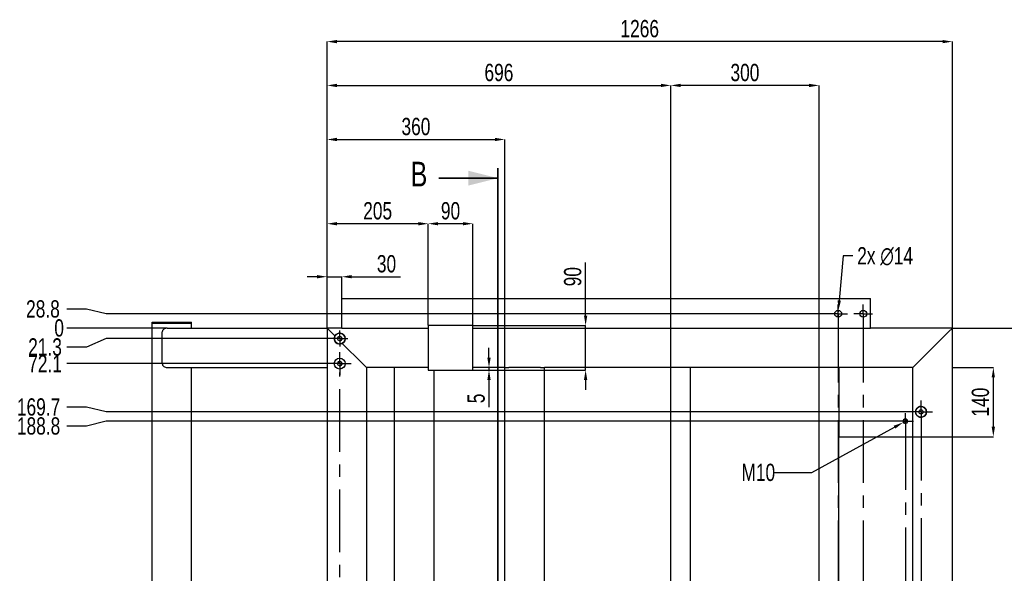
# Model space of a CAD drawing. Header units: millimetres. Extents: x 0 to 841, y 0 to 594.
# Tile 7 of 19: x 151 to 350, y 318 to 430. Entities that reach past the tile are written whole.
import ezdxf

# ---------------------------------------------------------------- set-up
doc = ezdxf.new("R2010")
doc.units = ezdxf.units.MM
doc.header["$PDSIZE"] = -1
doc.linetypes.add('CENTERX2', pattern=[20.32, 12.7, -2.54, 2.54, -2.54])
for name, color, linetype in [('COTES', 1, 'Continuous'), ('TRAIT-FINS', 9, 'Continuous'), ('TRAIT-MIXTES', 3, 'CENTERX2')]:
    doc.layers.add(name, color=color, linetype=linetype)
doc.layers.add('TRAIT-FORT', color=4, linetype='Continuous', lineweight=25)
doc.styles.add('SLDTEXTSTYLE0', font='TXT', dxfattribs={"width": 0.75})
doc.dimstyles.new('SLDDIMSTYLE0', dxfattribs={"dimtxt": 3.5, "dimasz": 0.333333, "dimexe": 0, "dimexo": 0.0625, "dimgap": 0.875, "dimtad": 0, "dimtih": 1, "dimtoh": 1, "dimdec": 1, "dimlfac": 10, "dimrnd": 1e-09, "dimdsep": 46, "dimtxsty": 'SLDTEXTSTYLE0', "dimblk1": 'ORIGIN', "dimblk2": 'ORIGIN', "dimsah": 1, "dimcen": 0.09, "dimadec": 0, "dimazin": 2, "dimtfac": 1, "dimtdec": 1, "dimtofl": 0, "dimtmove": 0, "dimatfit": 3, "dimldrblk": 'ORIGIN', "dimfxl": 1, "dimfrac": 2, "dimtolj": 1, "dimtzin": 12, "dimarcsym": 0})
doc.dimstyles.new('SLDDIMSTYLE1', dxfattribs={"dimtxt": 3.5, "dimasz": 2, "dimexe": 0, "dimexo": 0.0625, "dimgap": 0.875, "dimtad": 0, "dimtih": 1, "dimtoh": 1, "dimdec": 1, "dimlfac": 10, "dimrnd": 1e-09, "dimzin": 12, "dimdsep": 46, "dimtxsty": 'SLDTEXTSTYLE0', "dimsah": 1, "dimcen": 0.09, "dimadec": 0, "dimazin": 3, "dimtfac": 1, "dimtdec": 1, "dimtofl": 0, "dimtmove": 0, "dimatfit": 3, "dimfxl": 1, "dimfrac": 2, "dimtolj": 1, "dimtzin": 12, "dimarcsym": 0})
doc.dimstyles.new('SLDDIMSTYLE2', dxfattribs={"dimtxt": 3.5, "dimasz": 2, "dimexe": 0, "dimexo": 0.0625, "dimgap": 0.875, "dimtad": 0, "dimtih": 1, "dimtoh": 1, "dimdec": 0, "dimlfac": 10, "dimrnd": 1e-09, "dimzin": 12, "dimdsep": 46, "dimtxsty": 'SLDTEXTSTYLE0', "dimblk1": 'NONE', "dimsah": 1, "dimcen": 0, "dimadec": 0, "dimazin": 3, "dimtfac": 1, "dimtdec": 0, "dimtmove": 0, "dimatfit": 3, "dimldrblk": 'NONE', "dimfxl": 1, "dimfrac": 2, "dimtolj": 1, "dimtzin": 12, "dimarcsym": 0})
doc.dimstyles.new('SLDDIMSTYLE3', dxfattribs={"dimtxt": 3.5, "dimasz": 2, "dimexe": 0, "dimexo": 0.0625, "dimgap": 0.875, "dimtad": 1, "dimdec": 0, "dimlfac": 10, "dimrnd": 1e-09, "dimzin": 12, "dimdsep": 46, "dimtxsty": 'SLDTEXTSTYLE0', "dimsah": 1, "dimcen": 0.09, "dimadec": 0, "dimazin": 3, "dimtfac": 1, "dimtdec": 0, "dimtofl": 0, "dimtmove": 0, "dimatfit": 3, "dimfxl": 1, "dimfrac": 2, "dimtolj": 1, "dimtzin": 12, "dimarcsym": 0})
doc.dimstyles.new('SLDDIMSTYLE4', dxfattribs={"dimtxt": 3.5, "dimasz": 2, "dimexe": 0, "dimexo": 0.0625, "dimgap": 0.875, "dimtad": 1, "dimdec": 0, "dimlfac": 10, "dimrnd": 1e-09, "dimzin": 12, "dimdsep": 46, "dimtxsty": 'SLDTEXTSTYLE0', "dimsah": 1, "dimcen": 0.09, "dimadec": 0, "dimazin": 3, "dimtfac": 1, "dimtdec": 0, "dimtmove": 0, "dimatfit": 0, "dimfxl": 1, "dimfrac": 2, "dimtolj": 1, "dimtzin": 12, "dimarcsym": 0})
doc.dimstyles.new('SLDDIMSTYLE5', dxfattribs={"dimtxt": 3.5, "dimasz": 2, "dimexe": 0, "dimexo": 0.0625, "dimgap": 0.875, "dimtad": 0, "dimtih": 1, "dimtoh": 1, "dimdec": 0, "dimlfac": 10, "dimrnd": 1e-09, "dimzin": 12, "dimdsep": 46, "dimtxsty": 'SLDTEXTSTYLE0', "dimblk1": 'NONE', "dimsah": 1, "dimcen": 0, "dimadec": 0, "dimazin": 3, "dimtfac": 1, "dimtdec": 0, "dimtmove": 0, "dimatfit": 3, "dimldrblk": 'NONE', "dimfxl": 1, "dimfrac": 2, "dimtolj": 1, "dimtzin": 12, "dimarcsym": 0})

# ---------------------------------------------------------------- blocks, each defined once
blk = doc.blocks.new('_D')
at = {"layer": 'COTES', "color": 0, "lineweight": -2, "transparency": 16777216}
blk.add_line((180.67, 367.37), (160.37, 367.37), dxfattribs=at)
at = {"layer": 'Defpoints', "color": 0, "transparency": 16777216}
for p in [(160.37, 367.37), (180.73, 367.37), (180.73, 367.37)]:
    blk.add_point(p, dxfattribs=at)
at = {"layer": 'COTES', "color": 0, "transparency": 16777216, "insert": (158.84, 367.37), "char_height": 3.5, "attachment_point": 5, "style": 'SLDTEXTSTYLE0'}
blk.add_mtext('\\A1;0', dxfattribs=at)
blk = doc.blocks.new('_Origin')
at = {"color": 0, "linetype": 'ByBlock', "lineweight": -2}
blk.add_line((0, 0), (-1, 0), dxfattribs=at)
blk.add_circle((0, 0), 0.5, dxfattribs=at)
blk = doc.blocks.new('_D_1')
at = {"layer": 'COTES', "color": 0, "lineweight": -2, "transparency": 16777216}
for p, q in [((168.37, 365.24), (164.37, 363.52)), ((215.58, 365.24), (168.37, 365.24)), ((164.37, 363.52), (160.37, 363.52))]:
    blk.add_line(p, q, dxfattribs=at)
at = {"layer": 'Defpoints', "color": 0, "transparency": 16777216}
for p in [(180.73, 367.37), (215.65, 365.24), (160.37, 363.52)]:
    blk.add_point(p, dxfattribs=at)
at = {"layer": 'COTES', "color": 0, "transparency": 16777216, "insert": (155.99, 363.52), "char_height": 3.5, "attachment_point": 5, "style": 'SLDTEXTSTYLE0'}
blk.add_mtext('\\A1;21.3', dxfattribs=at)
blk = doc.blocks.new('_D_2')
at = {"layer": 'COTES', "color": 0, "lineweight": -2, "transparency": 16777216}
blk.add_line((215.58, 360.16), (160.37, 360.16), dxfattribs=at)
at = {"layer": 'Defpoints', "color": 0, "transparency": 16777216}
for p in [(180.73, 367.37), (160.37, 360.16), (215.65, 360.16)]:
    blk.add_point(p, dxfattribs=at)
at = {"layer": 'COTES', "color": 0, "transparency": 16777216, "insert": (155.99, 360.16), "char_height": 3.5, "attachment_point": 5, "style": 'SLDTEXTSTYLE0'}
blk.add_mtext('\\A1;72.1', dxfattribs=at)
blk = doc.blocks.new('_D_3')
at = {"layer": 'COTES', "color": 0, "lineweight": -2, "transparency": 16777216}
for p, q in [((164.37, 351.37), (160.37, 351.37)), ((168.37, 350.4), (164.37, 351.37)), ((330.96, 350.4), (168.37, 350.4))]:
    blk.add_line(p, q, dxfattribs=at)
at = {"layer": 'Defpoints', "color": 0, "transparency": 16777216}
for p in [(180.73, 367.37), (160.37, 351.37), (331.02, 350.4)]:
    blk.add_point(p, dxfattribs=at)
at = {"layer": 'COTES', "color": 0, "transparency": 16777216, "insert": (154.68, 351.37), "char_height": 3.5, "attachment_point": 5, "style": 'SLDTEXTSTYLE0'}
blk.add_mtext('\\A1;169.7', dxfattribs=at)
blk = doc.blocks.new('_D_4')
at = {"layer": 'COTES', "color": 0, "lineweight": -2, "transparency": 16777216}
for p, q in [((164.37, 347.52), (160.37, 347.52)), ((168.37, 348.5), (164.37, 347.52)), ((328.46, 348.5), (168.37, 348.5))]:
    blk.add_line(p, q, dxfattribs=at)
at = {"layer": 'Defpoints', "color": 0, "transparency": 16777216}
for p in [(180.73, 367.37), (160.37, 347.52), (328.52, 348.5)]:
    blk.add_point(p, dxfattribs=at)
at = {"layer": 'COTES', "color": 0, "transparency": 16777216, "insert": (154.68, 347.52), "char_height": 3.5, "attachment_point": 5, "style": 'SLDTEXTSTYLE0'}
blk.add_mtext('\\A1;188.8', dxfattribs=at)
blk = doc.blocks.new('_D_5')
at = {"layer": 'COTES', "color": 0, "lineweight": -2, "transparency": 16777216}
for p, q in [((164.37, 272.35), (160.37, 272.35)), ((168.37, 271.38), (164.37, 272.35)), ((330.96, 271.38), (168.37, 271.38))]:
    blk.add_line(p, q, dxfattribs=at)
at = {"layer": 'Defpoints', "color": 0, "transparency": 16777216}
for p in [(180.73, 367.37), (160.37, 272.35), (331.02, 271.38)]:
    blk.add_point(p, dxfattribs=at)
at = {"layer": 'COTES', "color": 0, "transparency": 16777216, "insert": (154.24, 272.35), "char_height": 3.5, "attachment_point": 5, "style": 'SLDTEXTSTYLE0'}
blk.add_mtext('\\A1;959.9', dxfattribs=at)
blk = doc.blocks.new('_D_6')
at = {"layer": 'COTES', "color": 0, "lineweight": -2, "transparency": 16777216}
for p, q in [((168.37, 269.48), (164.37, 268.5)), ((328.46, 269.48), (168.37, 269.48)), ((164.37, 268.5), (160.37, 268.5))]:
    blk.add_line(p, q, dxfattribs=at)
at = {"layer": 'Defpoints', "color": 0, "transparency": 16777216}
for p in [(180.73, 367.37), (328.52, 269.48), (160.37, 268.5)]:
    blk.add_point(p, dxfattribs=at)
at = {"layer": 'COTES', "color": 0, "transparency": 16777216, "insert": (154.24, 268.5), "char_height": 3.5, "attachment_point": 5, "style": 'SLDTEXTSTYLE0'}
blk.add_mtext('\\A1;978.9', dxfattribs=at)
blk = doc.blocks.new('_D_7')
at = {"layer": 'COTES', "color": 0, "lineweight": -2, "transparency": 16777216}
blk.add_line((213.28, 259.83), (160.37, 259.83), dxfattribs=at)
at = {"layer": 'Defpoints', "color": 0, "transparency": 16777216}
for p in [(180.73, 367.37), (160.37, 259.83), (213.35, 259.83)]:
    blk.add_point(p, dxfattribs=at)
at = {"layer": 'COTES', "color": 0, "transparency": 16777216, "insert": (153.59, 259.83), "char_height": 3.5, "attachment_point": 5, "style": 'SLDTEXTSTYLE0'}
blk.add_mtext('\\A1;1075.4', dxfattribs=at)
blk = doc.blocks.new('_D_8')
at = {"layer": 'COTES', "color": 0, "lineweight": -2, "transparency": 16777216}
blk.add_line((213.28, 254.75), (160.37, 254.75), dxfattribs=at)
at = {"layer": 'Defpoints', "color": 0, "transparency": 16777216}
for p in [(180.73, 367.37), (160.37, 254.75), (213.35, 254.75)]:
    blk.add_point(p, dxfattribs=at)
at = {"layer": 'COTES', "color": 0, "transparency": 16777216, "insert": (153.81, 254.75), "char_height": 3.5, "attachment_point": 5, "style": 'SLDTEXTSTYLE0'}
blk.add_mtext('\\A1;1126.2', dxfattribs=at)
blk = doc.blocks.new('_D_9')
at = {"layer": 'COTES', "color": 0, "lineweight": -2, "transparency": 16777216}
blk.add_line((319.66, 249.73), (160.37, 249.73), dxfattribs=at)
at = {"layer": 'Defpoints', "color": 0, "transparency": 16777216}
for p in [(180.73, 367.37), (160.37, 249.73), (319.73, 249.73)]:
    blk.add_point(p, dxfattribs=at)
at = {"layer": 'COTES', "color": 0, "transparency": 16777216, "insert": (153.81, 249.73), "char_height": 3.5, "attachment_point": 5, "style": 'SLDTEXTSTYLE0'}
blk.add_mtext('\\A1;1176.4', dxfattribs=at)
blk = doc.blocks.new('_D_10')
at = {"layer": 'COTES', "color": 0, "lineweight": -2, "transparency": 16777216}
for p, q in [((164.37, 371.22), (160.37, 371.22)), ((168.37, 370.26), (164.37, 371.22)), ((314.58, 370.26), (168.37, 370.26))]:
    blk.add_line(p, q, dxfattribs=at)
at = {"layer": 'Defpoints', "color": 0, "transparency": 16777216}
for p in [(160.37, 371.22), (314.65, 370.26), (180.73, 367.37)]:
    blk.add_point(p, dxfattribs=at)
at = {"layer": 'COTES', "color": 0, "transparency": 16777216, "insert": (155.56, 371.22), "char_height": 3.5, "attachment_point": 5, "style": 'SLDTEXTSTYLE0'}
blk.add_mtext('\\A1;28.8', dxfattribs=at)
blk = doc.blocks.new('_D_17')
at = {"layer": 'COTES', "color": 0, "lineweight": -2, "transparency": 16777216}
for p, q in [((311.21, 338.15), (327.95, 347.3)), ((330.59, 348.74), (329.71, 348.26)), ((303.52, 338.15), (311.21, 338.15))]:
    blk.add_line(p, q, dxfattribs=at)
at = {"layer": 'COTES', "color": 0, "transparency": 16777216}
blk.add_solid([(327.79, 347.59), (328.11, 347), (329.71, 348.26)], dxfattribs=at)
at = {"layer": 'Defpoints', "color": 0, "transparency": 16777216}
for p in [(329.71, 348.26), (330.59, 348.74)]:
    blk.add_point(p, dxfattribs=at)
at = {"layer": 'COTES', "color": 0, "transparency": 16777216, "insert": (296.96, 339.9), "char_height": 3.5, "attachment_point": 1, "style": 'SLDTEXTSTYLE0'}
blk.add_mtext('\\A1;M10', dxfattribs=at)
blk = doc.blocks.new('_None')
blk = doc.blocks.new('_D_19')
at = {"layer": 'COTES', "color": 0, "lineweight": -2, "transparency": 16777216}
for p, q in [((213.07, 367.43), (213.07, 425.37)), ((337.67, 425.37), (215.07, 425.37)), ((339.67, 367.43), (339.67, 425.37))]:
    blk.add_line(p, q, dxfattribs=at)
at = {"layer": 'COTES', "color": 0, "transparency": 16777216}
for points in [[(215.07, 425.7), (215.07, 425.04), (213.07, 425.37)], [(337.67, 425.7), (337.67, 425.04), (339.67, 425.37)]]:
    blk.add_solid(points, dxfattribs=at)
at = {"layer": 'Defpoints', "color": 0, "transparency": 16777216}
for p in [(213.07, 425.37), (213.07, 367.37), (339.67, 367.37)]:
    blk.add_point(p, dxfattribs=at)
at = {"layer": 'COTES', "color": 0, "transparency": 16777216, "insert": (276.37, 429.75), "char_height": 3.5, "attachment_point": 2, "style": 'SLDTEXTSTYLE0'}
blk.add_mtext('\\A1;1266', dxfattribs=at)
blk = doc.blocks.new('_D_20')
at = {"layer": 'COTES', "color": 0, "lineweight": -2, "transparency": 16777216}
for p, q in [((339.73, 367.37), (359.81, 367.37)), ((359.81, 255.37), (359.81, 365.37)), ((339.73, 253.37), (359.81, 253.37))]:
    blk.add_line(p, q, dxfattribs=at)
at = {"layer": 'COTES', "color": 0, "transparency": 16777216}
for points in [[(359.48, 365.37), (360.15, 365.37), (359.81, 367.37)], [(359.48, 255.37), (360.15, 255.37), (359.81, 253.37)]]:
    blk.add_solid(points, dxfattribs=at)
at = {"layer": 'Defpoints', "color": 0, "transparency": 16777216}
for p in [(339.67, 367.37), (359.81, 367.37), (339.67, 253.37)]:
    blk.add_point(p, dxfattribs=at)
at = {"layer": 'COTES', "color": 0, "transparency": 16777216, "insert": (355.44, 310.37), "char_height": 3.5, "attachment_point": 2, "rotation": 90, "style": 'SLDTEXTSTYLE0'}
blk.add_mtext('\\A1;(1140)', dxfattribs=at)
blk = doc.blocks.new('_D_21')
at = {"layer": 'COTES', "color": 0, "lineweight": -2, "transparency": 16777216}
for p, q in [((213.07, 367.43), (213.07, 405.55)), ((215.07, 405.55), (247.07, 405.55)), ((249.07, 359.43), (249.07, 405.55))]:
    blk.add_line(p, q, dxfattribs=at)
at = {"layer": 'COTES', "color": 0, "transparency": 16777216}
for points in [[(215.07, 405.89), (215.07, 405.22), (213.07, 405.55)], [(247.07, 405.89), (247.07, 405.22), (249.07, 405.55)]]:
    blk.add_solid(points, dxfattribs=at)
at = {"layer": 'Defpoints', "color": 0, "transparency": 16777216}
for p in [(249.07, 405.55), (213.07, 367.37), (249.07, 359.37)]:
    blk.add_point(p, dxfattribs=at)
at = {"layer": 'COTES', "color": 0, "transparency": 16777216, "insert": (231.07, 409.93), "char_height": 3.5, "attachment_point": 2, "style": 'SLDTEXTSTYLE0'}
blk.add_mtext('\\A1;360', dxfattribs=at)
blk = doc.blocks.new('_D_22')
at = {"layer": 'COTES', "color": 0, "lineweight": -2, "transparency": 16777216}
for p, q in [((213.07, 367.43), (213.07, 416.5)), ((215.07, 416.5), (280.67, 416.5)), ((282.67, 359.43), (282.67, 416.5))]:
    blk.add_line(p, q, dxfattribs=at)
at = {"layer": 'COTES', "color": 0, "transparency": 16777216}
for points in [[(215.07, 416.83), (215.07, 416.16), (213.07, 416.5)], [(280.67, 416.83), (280.67, 416.16), (282.67, 416.5)]]:
    blk.add_solid(points, dxfattribs=at)
at = {"layer": 'Defpoints', "color": 0, "transparency": 16777216}
for p in [(282.67, 416.5), (213.07, 367.37), (282.67, 359.37)]:
    blk.add_point(p, dxfattribs=at)
at = {"layer": 'COTES', "color": 0, "transparency": 16777216, "insert": (247.87, 420.87), "char_height": 3.5, "attachment_point": 2, "style": 'SLDTEXTSTYLE0'}
blk.add_mtext('\\A1;696', dxfattribs=at)
blk = doc.blocks.new('_D_23')
at = {"layer": 'COTES', "color": 0, "lineweight": -2, "transparency": 16777216}
for p, q in [((282.67, 359.43), (282.67, 416.5)), ((310.67, 416.5), (284.67, 416.5)), ((312.67, 359.43), (312.67, 416.5))]:
    blk.add_line(p, q, dxfattribs=at)
at = {"layer": 'COTES', "color": 0, "transparency": 16777216}
for points in [[(284.67, 416.83), (284.67, 416.16), (282.67, 416.5)], [(310.67, 416.83), (310.67, 416.16), (312.67, 416.5)]]:
    blk.add_solid(points, dxfattribs=at)
at = {"layer": 'Defpoints', "color": 0, "transparency": 16777216}
for p in [(282.67, 416.5), (282.67, 359.37), (312.67, 359.37)]:
    blk.add_point(p, dxfattribs=at)
at = {"layer": 'COTES', "color": 0, "transparency": 16777216, "insert": (297.67, 420.87), "char_height": 3.5, "attachment_point": 2, "style": 'SLDTEXTSTYLE0'}
blk.add_mtext('\\A1;300', dxfattribs=at)
blk = doc.blocks.new('_D_24')
at = {"layer": 'COTES', "color": 0, "lineweight": -2, "transparency": 16777216}
for p, q in [((233.57, 367.93), (233.57, 388.5)), ((240.57, 388.5), (235.57, 388.5)), ((242.57, 367.93), (242.57, 388.5))]:
    blk.add_line(p, q, dxfattribs=at)
at = {"layer": 'COTES', "color": 0, "transparency": 16777216}
for points in [[(235.57, 388.83), (235.57, 388.16), (233.57, 388.5)], [(240.57, 388.83), (240.57, 388.16), (242.57, 388.5)]]:
    blk.add_solid(points, dxfattribs=at)
at = {"layer": 'Defpoints', "color": 0, "transparency": 16777216}
for p in [(233.57, 388.5), (233.57, 367.87), (242.57, 367.87)]:
    blk.add_point(p, dxfattribs=at)
at = {"layer": 'COTES', "color": 0, "transparency": 16777216, "insert": (238.07, 392.87), "char_height": 3.5, "attachment_point": 2, "style": 'SLDTEXTSTYLE0'}
blk.add_mtext('\\A1;90', dxfattribs=at)
blk = doc.blocks.new('_D_25')
at = {"layer": 'COTES', "color": 0, "lineweight": -2, "transparency": 16777216}
for p, q in [((213.07, 367.43), (213.07, 388.5)), ((231.57, 388.5), (215.07, 388.5)), ((233.57, 367.93), (233.57, 388.5))]:
    blk.add_line(p, q, dxfattribs=at)
at = {"layer": 'COTES', "color": 0, "transparency": 16777216}
for points in [[(215.07, 388.83), (215.07, 388.16), (213.07, 388.5)], [(231.57, 388.83), (231.57, 388.16), (233.57, 388.5)]]:
    blk.add_solid(points, dxfattribs=at)
at = {"layer": 'Defpoints', "color": 0, "transparency": 16777216}
for p in [(213.07, 388.5), (213.07, 367.37), (233.57, 367.87)]:
    blk.add_point(p, dxfattribs=at)
at = {"layer": 'COTES', "color": 0, "transparency": 16777216, "insert": (223.32, 392.87), "char_height": 3.5, "attachment_point": 2, "style": 'SLDTEXTSTYLE0'}
blk.add_mtext('\\A1;205', dxfattribs=at)
blk = doc.blocks.new('_D_28')
at = {"layer": 'COTES', "color": 0, "lineweight": -2, "transparency": 16777216}
for p, q in [((317.53, 382), (316.77, 372.95)), ((319.53, 382), (317.53, 382)), ((316.49, 369.56), (316.6, 370.95))]:
    blk.add_line(p, q, dxfattribs=at)
at = {"layer": 'COTES', "color": 0, "transparency": 16777216}
blk.add_solid([(316.44, 372.97), (317.1, 372.92), (316.6, 370.95)], dxfattribs=at)
at = {"layer": 'Defpoints', "color": 0, "transparency": 16777216}
for p in [(316.6, 370.95), (316.49, 369.56)]:
    blk.add_point(p, dxfattribs=at)
at = {"layer": 'COTES', "color": 0, "transparency": 16777216, "insert": (320.4, 383.75), "char_height": 3.5, "attachment_point": 1, "style": 'SLDTEXTSTYLE0'}
blk.add_mtext('\\A1;2x ∅14', dxfattribs=at)
blk = doc.blocks.new('_D_30')
at = {"layer": 'COTES', "color": 0, "lineweight": -2, "transparency": 16777216}
for p, q in [((211.07, 377.76), (209.07, 377.76)), ((213.07, 367.43), (213.07, 377.76)), ((213.07, 377.76), (216.07, 377.76)), ((216.07, 373.43), (216.07, 377.76)), ((218.07, 377.76), (227.95, 377.76))]:
    blk.add_line(p, q, dxfattribs=at)
at = {"layer": 'COTES', "color": 0, "transparency": 16777216}
for points in [[(211.07, 378.1), (211.07, 377.43), (213.07, 377.76)], [(218.07, 378.1), (218.07, 377.43), (216.07, 377.76)]]:
    blk.add_solid(points, dxfattribs=at)
at = {"layer": 'Defpoints', "color": 0, "transparency": 16777216}
for p in [(216.07, 377.76), (216.07, 373.37), (213.07, 367.37)]:
    blk.add_point(p, dxfattribs=at)
at = {"layer": 'COTES', "color": 0, "transparency": 16777216, "insert": (225.11, 382.14), "char_height": 3.5, "attachment_point": 2, "style": 'SLDTEXTSTYLE0'}
blk.add_mtext('\\A1;30', dxfattribs=at)
blk = doc.blocks.new('_D_31')
at = {"layer": 'COTES', "color": 0, "lineweight": -2, "transparency": 16777216}
for p, q in [((265.42, 369.87), (265.42, 380.61)), ((242.63, 367.87), (265.42, 367.87)), ((265.42, 358.87), (265.42, 367.87)), ((242.63, 358.87), (265.42, 358.87)), ((265.42, 356.87), (265.42, 354.87))]:
    blk.add_line(p, q, dxfattribs=at)
at = {"layer": 'COTES', "color": 0, "transparency": 16777216}
for points in [[(265.09, 369.87), (265.75, 369.87), (265.42, 367.87)], [(265.09, 356.87), (265.75, 356.87), (265.42, 358.87)]]:
    blk.add_solid(points, dxfattribs=at)
at = {"layer": 'Defpoints', "color": 0, "transparency": 16777216}
for p in [(242.57, 367.87), (265.42, 367.87), (242.57, 358.87)]:
    blk.add_point(p, dxfattribs=at)
at = {"layer": 'COTES', "color": 0, "transparency": 16777216, "insert": (261.04, 377.77), "char_height": 3.5, "attachment_point": 2, "rotation": 90, "style": 'SLDTEXTSTYLE0'}
blk.add_mtext('\\A1;90', dxfattribs=at)
blk = doc.blocks.new('_D_32')
at = {"layer": 'COTES', "color": 0, "lineweight": -2, "transparency": 16777216}
for p, q in [((245.86, 361.37), (245.86, 363.37)), ((242.63, 358.87), (245.86, 358.87)), ((249.01, 359.37), (245.86, 359.37)), ((245.86, 359.37), (245.86, 358.87)), ((245.86, 356.87), (245.86, 351.37))]:
    blk.add_line(p, q, dxfattribs=at)
at = {"layer": 'COTES', "color": 0, "transparency": 16777216}
for points in [[(245.53, 361.37), (246.2, 361.37), (245.86, 359.37)], [(245.53, 356.87), (246.2, 356.87), (245.86, 358.87)]]:
    blk.add_solid(points, dxfattribs=at)
at = {"layer": 'Defpoints', "color": 0, "transparency": 16777216}
for p in [(242.57, 358.87), (245.86, 358.87), (249.07, 359.37)]:
    blk.add_point(p, dxfattribs=at)
at = {"layer": 'COTES', "color": 0, "transparency": 16777216, "insert": (241.49, 353.12), "char_height": 3.5, "attachment_point": 2, "rotation": 90, "style": 'SLDTEXTSTYLE0'}
blk.add_mtext('\\A1;5', dxfattribs=at)
blk = doc.blocks.new('_D_33')
at = {"layer": 'COTES', "color": 0, "lineweight": -2, "transparency": 16777216}
for p, q in [((339.73, 359.37), (347.96, 359.37)), ((347.96, 347.37), (347.96, 357.37)), ((331.73, 345.37), (347.96, 345.37))]:
    blk.add_line(p, q, dxfattribs=at)
at = {"layer": 'COTES', "color": 0, "transparency": 16777216}
for points in [[(347.62, 357.37), (348.29, 357.37), (347.96, 359.37)], [(347.62, 347.37), (348.29, 347.37), (347.96, 345.37)]]:
    blk.add_solid(points, dxfattribs=at)
at = {"layer": 'Defpoints', "color": 0, "transparency": 16777216}
for p in [(339.67, 359.37), (347.96, 359.37), (331.67, 345.37)]:
    blk.add_point(p, dxfattribs=at)
at = {"layer": 'COTES', "color": 0, "transparency": 16777216, "insert": (343.58, 352.37), "char_height": 3.5, "attachment_point": 2, "rotation": 90, "style": 'SLDTEXTSTYLE0'}
blk.add_mtext('\\A1;140', dxfattribs=at)
blk = doc.blocks.new('SW_CENTERMARKSYMBOL_1')
at = {"layer": 'TRAIT-MIXTES', "color": 0}
for p, q in [((0, 1.2), (0, 98.52)), ((-1.2, 0), (-2.3, 0)), ((0, 0), (-1.2, 0)), ((0, 0), (0, 1.2)), ((0, 0), (0, -1.2)), ((0, 0), (1.2, 0)), ((1.2, 0), (2.3, 0)), ((0, -1.2), (0, -2.3))]:
    blk.add_line(p, q, dxfattribs=at)
blk = doc.blocks.new('SW_CENTERMARKSYMBOL_6')
at = {"layer": 'TRAIT-MIXTES', "color": 0}
for p, q in [((0, 1.2), (0, 2.3)), ((-1.2, 0), (-2.3, 0)), ((0, 0), (-1.2, 0)), ((0, 0), (0, 1.2)), ((0, 0), (0, -1.2)), ((0, 0), (1.2, 0)), ((1.2, 0), (2.3, 0)), ((0, -1.2), (0, -77.88))]:
    blk.add_line(p, q, dxfattribs=at)
blk = doc.blocks.new('SW_CENTERMARKSYMBOL_7')
at = {"layer": 'TRAIT-MIXTES', "color": 0}
for p, q in [((-1.2, 0), (-1.62, 0)), ((0, 0), (-1.2, 0)), ((0, 1.2), (0, 1.62)), ((0, 0), (0, 1.2)), ((0, 0), (0, -1.2)), ((0, 0), (1.2, 0)), ((1.2, 0), (1.62, 0)), ((0, -1.2), (0, -75.63))]:
    blk.add_line(p, q, dxfattribs=at)
blk = doc.blocks.new('SW_CENTERMARKSYMBOL_8')
at = {"layer": 'TRAIT-MIXTES', "color": 0}
for p, q in [((-1.2, 0), (-1.9, 0)), ((0, 0), (-1.2, 0)), ((0, 1.2), (0, 1.9)), ((0, 0), (0, 1.2)), ((0, 0), (0, -1.2)), ((0, 0), (1.2, 0)), ((1.2, 0), (1.9, 0)), ((0, -1.2), (0, -119.16))]:
    blk.add_line(p, q, dxfattribs=at)
blk = doc.blocks.new('SW_CENTERMARKSYMBOL_9')
at = {"layer": 'TRAIT-MIXTES', "color": 0}
for p, q in [((-1.2, 0), (-1.9, 0)), ((0, 0), (-1.2, 0)), ((0, 1.2), (0, 1.9)), ((0, 0), (0, 1.2)), ((0, 0), (0, -1.2)), ((0, 0), (1.2, 0)), ((1.2, 0), (1.9, 0)), ((0, -1.2), (0, -118.81))]:
    blk.add_line(p, q, dxfattribs=at)
blk = doc.blocks.new('SW_CENTERMARKSYMBOL_10')
at = {"layer": 'TRAIT-MIXTES', "color": 0}
for p, q in [((0, 1.2), (0, 2.3)), ((-1.2, 0), (-2.3, 0)), ((0, 0), (-1.2, 0)), ((0, 0), (0, 1.2)), ((0, 0), (0, -1.2)), ((0, 0), (1.2, 0)), ((1.2, 0), (2.3, 0)), ((0, -1.2), (0, -2.3))]:
    blk.add_line(p, q, dxfattribs=at)
blk = doc.blocks.new('SW_CENTERMARKSYMBOL_11')
at = {"layer": 'TRAIT-MIXTES', "color": 0}
for p, q in [((-1.2, 0), (-1.625, 0)), ((0, 0), (-1.2, 0)), ((0, 1.2), (0, 1.625)), ((0, 0), (0, 1.2)), ((0, 0), (0, -1.2)), ((0, 0), (1.2, 0)), ((1.2, 0), (1.625, 0)), ((0, -1.2), (0, -1.625))]:
    blk.add_line(p, q, dxfattribs=at)

msp = doc.modelspace()

# ---------------------------------------------------------------- linework, layer by layer
at = {"lineweight": 35}
for p, q in [((247.681976, 399.715602), (247.681976, 212.090936)), ((235.681976, 397.715602), (247.681976, 397.715602))]:
    msp.add_line(p, q, dxfattribs=at)
msp.add_solid([(247.681976, 397.715602), (241.681976, 399.215602), (241.681976, 396.215602)], dxfattribs=at)
at = {"layer": 'TRAIT-FINS', "lineweight": 18}
msp.add_circle((330.148489, 348.495836), 0.5, dxfattribs=at)
for centre in [(215.645161, 365.239083), (215.645161, 360.159083)]:
    msp.add_arc(centre, 0.5, 255, 195, dxfattribs=at)
at = {"layer": 'TRAIT-FORT', "lineweight": 25}
for p, q in [((216.068489, 367.370936), (216.068489, 373.370936)), ((216.068489, 373.370936), (323.068489, 373.370936)), ((323.068489, 367.370936), (323.068489, 373.370936)), ((177.668489, 368.370936), (177.668489, 368.570936)), ((177.668489, 368.570936), (178.468489, 368.570936)), ((177.668489, 368.370936), (178.468489, 368.370936)), ((177.668489, 252.370936), (177.668489, 368.370936)), ((178.468489, 368.570936), (184.868489, 368.570936)), ((178.468489, 368.370936), (184.868489, 368.370936)), ((180.732773, 367.370936), (213.068489, 367.370936)), ((184.868489, 368.570936), (185.668489, 368.570936)), ((184.868489, 368.370936), (185.668489, 368.370936)), ((185.668489, 368.370936), (185.668489, 368.570936)), ((185.668489, 367.370936), (185.668489, 368.370936)), ((213.068489, 367.370936), (213.068489, 253.370936)), ((213.068489, 367.370936), (213.868489, 366.570936)), ((216.068489, 367.370936), (213.068489, 367.370936)), ((213.868489, 366.570936), (213.068489, 367.370936)), ((216.068489, 367.370936), (233.568489, 367.370936)), ((233.568489, 367.870936), (233.568489, 358.870936)), ((242.568489, 367.870936), (233.568489, 367.870936)), ((242.568489, 358.870936), (242.568489, 367.870936)), ((242.568489, 367.370936), (323.068489, 367.370936)), ((339.668489, 367.370936), (323.068489, 367.370936)), ((338.868489, 366.570936), (339.668489, 367.370936)), ((339.668489, 367.370936), (338.868489, 366.570936)), ((339.668489, 253.370936), (339.668489, 367.370936)), ((179.717558, 360.170936), (179.717558, 366.570936)), ((213.868489, 366.570936), (214.67741, 365.762015)), ((332.468489, 360.170936), (338.868489, 366.570936)), ((216.168092, 364.271332), (220.268489, 360.170936)), ((180.732773, 359.370936), (213.068489, 359.370936)), ((185.668489, 261.370936), (185.668489, 359.370936)), ((220.268489, 360.170936), (221.068489, 359.370936)), ((221.068489, 359.370936), (220.268489, 360.170936)), ((221.068489, 359.370936), (221.068489, 261.370936)), ((233.568489, 359.370936), (221.068489, 359.370936)), ((226.668489, 359.370936), (226.668489, 261.370936)), ((233.568489, 358.870936), (242.568489, 358.870936)), ((234.668489, 358.870936), (234.668489, 297.370936)), ((249.068489, 359.370936), (242.568489, 359.370936)), ((249.068489, 261.370936), (249.068489, 359.370936)), ((249.068489, 359.370936), (249.868489, 359.370936)), ((256.268489, 359.370936), (249.868489, 359.370936)), ((256.268489, 359.370936), (257.068489, 359.370936)), ((282.668489, 359.370936), (257.068489, 359.370936)), ((257.068489, 261.370936), (257.068489, 359.370936)), ((282.668489, 261.370936), (282.668489, 359.370936)), ((283.268489, 359.370936), (282.668489, 359.370936)), ((286.068489, 359.370936), (283.268489, 359.370936)), ((286.668489, 359.370936), (286.068489, 359.370936)), ((286.668489, 261.370936), (286.668489, 359.370936)), ((312.668489, 359.370936), (286.668489, 359.370936)), ((312.668489, 261.370936), (312.668489, 359.370936)), ((313.268489, 359.370936), (312.668489, 359.370936)), ((316.068489, 359.370936), (313.268489, 359.370936)), ((316.668489, 359.370936), (316.068489, 359.370936)), ((331.668489, 359.370936), (316.668489, 359.370936)), ((316.668489, 359.370936), (316.668489, 345.370936)), ((331.668489, 359.370936), (332.468489, 360.170936)), ((332.468489, 360.170936), (331.668489, 359.370936)), ((331.668489, 345.370936), (331.668489, 359.370936)), ((316.668489, 345.370936), (331.668489, 345.370936)), ((316.668489, 275.370936), (316.668489, 345.370936)), ((331.668489, 275.370936), (331.668489, 345.370936))]:
    msp.add_line(p, q, dxfattribs=at)
for centre, radius in [((316.546661, 370.255583), 0.7), ((321.626661, 370.255583), 0.7), ((215.645161, 365.239083), 1.1), ((215.645161, 365.239083), 0.425), ((215.645161, 360.159083), 1.1), ((215.645161, 360.159083), 0.425), ((333.323489, 350.400836), 1.1), ((333.323489, 350.400836), 0.425), ((330.148489, 348.495836), 0.425)]:
    msp.add_circle(centre, radius, dxfattribs=at)
for centre, start, end in [((215.645161, 365.239083), 151.6151226, 298.3848774), ((215.645161, 365.239083), 298.3848774, 151.6151226), ((333.323489, 350.400836), 218.98845731, 141.01154269)]:
    msp.add_arc(centre, 1.1, start, end, dxfattribs=at)
for centre, start_param, end_param in [((180.732773, 366.570936), 1.5707963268, 3.1415926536), ((180.732773, 360.170936), 3.1415926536, 4.7123889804)]:
    msp.add_ellipse(centre, major_axis=(1.015215, 0), ratio=0.7880107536, start_param=start_param, end_param=end_param, dxfattribs=at)
msp.add_open_spline([(332.468489, 349.708755), (332.428727, 349.757877), (332.393909, 349.809472), (332.333448, 349.917463), (332.307809, 349.973859), (332.276416, 350.062286), (332.267138, 350.092453), (332.25134, 350.152899), (332.244761, 350.183322), (332.228921, 350.275197), (332.223528, 350.33725), (332.223469, 350.431602), (332.224812, 350.463175), (332.230126, 350.525481), (332.234097, 350.556369), (332.249875, 350.648257), (332.265521, 350.708489), (332.307423, 350.82693), (332.333223, 350.883774), (332.393856, 350.992137), (332.428739, 351.043809), (332.468489, 351.092916)], degree=3, knots=[0, 0, 0, 0, 0.125, 0.125, 0.25, 0.25, 0.3125, 0.3125, 0.375, 0.375, 0.5, 0.5, 0.5625, 0.5625, 0.625, 0.625, 0.75, 0.75, 0.875, 0.875, 1, 1, 1, 1], dxfattribs=at)

# ---------------------------------------------------------------- block references
at = {"layer": 'TRAIT-MIXTES'}
for name, p in [('SW_CENTERMARKSYMBOL_8', (316.546661, 370.255583)), ('SW_CENTERMARKSYMBOL_9', (321.626661, 370.255583)), ('SW_CENTERMARKSYMBOL_11', (215.645161, 365.239083)), ('SW_CENTERMARKSYMBOL_10', (215.645161, 360.159083)), ('SW_CENTERMARKSYMBOL_1', (215.645161, 259.829084)), ('SW_CENTERMARKSYMBOL_6', (333.323489, 350.400836)), ('SW_CENTERMARKSYMBOL_7', (330.148489, 348.495836))]:
    msp.add_blockref(name, p, dxfattribs=at)

# ---------------------------------------------------------------- texts
at = {"insert": (230.027037, 401.042008), "char_height": 5, "attachment_point": 1, "style": 'SLDTEXTSTYLE0'}
msp.add_mtext('B', dxfattribs=at)

# ---------------------------------------------------------------- dimensions: what is measured, and where the dimension line sits
at = {"layer": 'COTES'}
for base, p1, p2, dimstyle, picture, middle in [((213.068489, 425.370936), (339.668489, 367.370936), (213.068489, 367.370936), 'SLDDIMSTYLE3', '_D_19', (276.368489, 425.370936)), ((282.668489, 416.498004), (213.068489, 367.370936), (282.668489, 359.370936), 'SLDDIMSTYLE3', '_D_22', (247.868489, 416.498004)), ((282.668489, 416.498004), (312.668489, 359.370936), (282.668489, 359.370936), 'SLDDIMSTYLE3', '_D_23', (297.668489, 416.498004)), ((249.068489, 405.552959), (213.068489, 367.370936), (249.068489, 359.370936), 'SLDDIMSTYLE3', '_D_21', (231.068489, 405.552959)), ((213.068489, 388.495331), (233.568489, 367.870936), (213.068489, 367.370936), 'SLDDIMSTYLE3', '_D_25', (223.318489, 388.495331)), ((233.568489, 388.495331), (242.568489, 367.870936), (233.568489, 367.870936), 'SLDDIMSTYLE3', '_D_24', (238.068489, 388.495331)), ((216.068489, 377.762569), (213.068489, 367.370936), (216.068489, 373.370936), 'SLDDIMSTYLE4', '_D_30', (225.107734, 377.762569))]:
    dim = msp.add_linear_dim(base=base, p1=p1, p2=p2, dimstyle=dimstyle, dxfattribs=at)
    dim.commit()
    dim.dimension.update_dxf_attribs({"geometry": picture, "text_midpoint": middle, "dimtype": 160})
dim = msp.add_diameter_dim_2p(p1=(316.488469, 369.558006), p2=(316.604853, 370.95316), text='2x <>', dimstyle='SLDDIMSTYLE5', dxfattribs=at)
dim.commit()
dim.dimension.update_dxf_attribs({"geometry": '_D_28', "text_midpoint": (327.401736, 382.004275), "dimtype": 163})
for base, p1, p2, dimstyle, picture, middle in [((265.418491, 367.870936), (242.568489, 358.870936), (242.568489, 367.870936), 'SLDDIMSTYLE4', '_D_31', (265.418491, 377.770728)), ((245.86449, 358.870936), (249.068489, 359.370936), (242.568489, 358.870936), 'SLDDIMSTYLE4', '_D_32', (245.86449, 353.120936)), ((347.957675, 359.370936), (331.668489, 345.370936), (339.668489, 359.370936), 'SLDDIMSTYLE3', '_D_33', (347.957675, 352.370936))]:
    dim = msp.add_linear_dim(base=base, p1=p1, p2=p2, angle=90, dimstyle=dimstyle, dxfattribs=at)
    dim.commit()
    dim.dimension.update_dxf_attribs({"geometry": picture, "text_midpoint": middle, "dimtype": 160})
for feature_location, offset, origin, dimstyle, picture, middle in [((314.646661, 370.255583), (-154.278472, 0.963452), (180.732773, 367.370936), 'SLDDIMSTYLE1', '_D_10', (155.55569, 371.219036)), ((180.7327729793, 367.3709356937), (-20.3645834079, 0), (180.7327729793, 367.3709356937), 'SLDDIMSTYLE0', '_D', (158.8369395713, 367.3709356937)), ((213.345161, 259.829084), (-52.976972, 0), (180.732773, 367.370936), 'SLDDIMSTYLE1', '_D_7', (153.58694, 259.829084)), ((213.345161, 254.749084), (-52.976972, 0), (180.732773, 367.370936), 'SLDDIMSTYLE1', '_D_8', (153.80569, 254.749084)), ((319.726661, 249.732584), (-159.358472, 0), (180.732773, 367.370936), 'SLDDIMSTYLE1', '_D_9', (153.80569, 249.732584)), ((331.023489, 271.381436), (-170.655299, 0.97155), (180.732773, 367.370936), 'SLDDIMSTYLE1', '_D_5', (154.24319, 272.352986)), ((328.523489, 269.476436), (-168.155299, -0.97155), (180.732773, 367.370936), 'SLDDIMSTYLE1', '_D_6', (154.24319, 268.504886)), ((331.023489, 350.400836), (-170.655299, 0.97155), (180.732773, 367.370936), 'SLDDIMSTYLE1', '_D_3', (154.68069, 351.372386)), ((328.523489, 348.495836), (-168.155299, -0.97155), (180.732773, 367.370936), 'SLDDIMSTYLE1', '_D_4', (154.68069, 347.524286)), ((215.645161, 365.239083), (-55.276972, -1.716248), (180.732773, 367.370936), 'SLDDIMSTYLE1', '_D_1', (155.99319, 363.522836)), ((215.645161, 360.159083), (-55.276972, 0), (180.732773, 367.370936), 'SLDDIMSTYLE1', '_D_2', (155.99319, 360.159083))]:
    dim = msp.add_ordinate_dim(feature_location=feature_location, offset=offset, dtype=0, origin=origin, dimstyle=dimstyle, dxfattribs=at)
    dim.commit()
    dim.dimension.update_dxf_attribs({"geometry": picture, "text_midpoint": middle})
dim = msp.add_linear_dim(base=(359.811891, 367.370936), p1=(339.668489, 253.370936), p2=(339.668489, 367.370936), angle=90, text='(<>)', dimstyle='SLDDIMSTYLE3', dxfattribs=at)
dim.commit()
dim.dimension.update_dxf_attribs({"geometry": '_D_20', "text_midpoint": (359.811891, 310.370936), "dimtype": 160})
dim = msp.add_diameter_dim_2p(p1=(330.587285, 348.73554), p2=(329.709693, 348.256131), text='M<>', dimstyle='SLDDIMSTYLE2', override={"dimpost": '<>'}, dxfattribs=at)
dim.commit()
dim.dimension.update_dxf_attribs({"geometry": '_D_17', "text_midpoint": (299.805191, 338.149126), "dimtype": 163})

doc.saveas('drawing.dxf')
